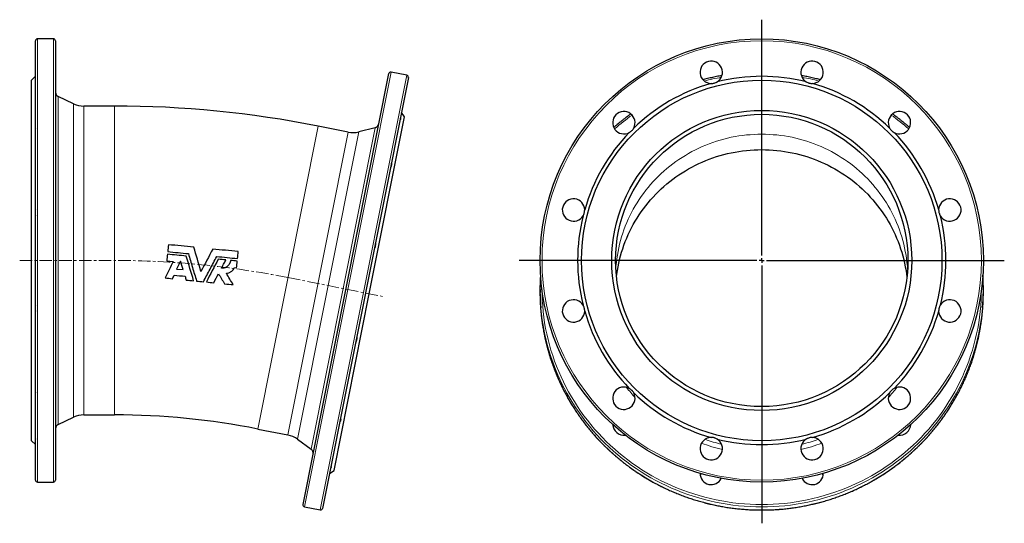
# Model space of a CAD drawing. Header units: millimetres. Extents: x 110 to 1120, y 67 to 1156.
# Tile 3 of 3: x 110 to 1120, y 639 to 1156. Entities that reach past the tile are written whole.
import ezdxf

# ---------------------------------------------------------------- set-up
doc = ezdxf.new("R2010")
doc.units = ezdxf.units.MM
doc.linetypes.add('CENTERX2', pattern=[20.32, 12.7, -2.54, 2.54, -2.54])
doc.layers.add('FORMAT', color=7, linetype='Continuous')

# ---------------------------------------------------------------- blocks, each defined once
blk = doc.blocks.new('SW_CENTERMARKSYMBOL_0')
at = {"layer": 'FORMAT', "color": 0}
for p, q in [((0, 5), (0, 247.1)), ((-5, 0), (-248.8, 0)), ((0, 0), (-2.5, 0)), ((0, 0), (0, 2.5)), ((0, 0), (0, -2.5)), ((0, 0), (2.5, 0)), ((5, 0), (249, 0)), ((0, -5), (0, -269.8))]:
    blk.add_line(p, q, dxfattribs=at)

msp = doc.modelspace()

# ---------------------------------------------------------------- linework, layer by layer
at = {"color": 7, "linetype": 'Continuous', "lineweight": 25}
for p, q in [((126, 683.2), (126, 1134.2)), ((144.5, 1136.2), (128, 1136.2)), ((146.5, 1134.2), (146.5, 908.7)), ((507.1, 1098.9), (490.9, 1102.1)), ((126, 1097.7), (122, 1093.7)), ((122, 908.7), (122, 1093.7)), ((400.6, 658.2), (488.6, 1100.5)), ((508.7, 1096.5), (420.7, 654.2)), ((165, 1069.5), (149.3, 1076.9)), ((207, 1067.2), (175.6, 1067.2)), ((468.6, 874.6), (504.7, 1056)), ((504.7, 1056), (501.5, 1060.7)), ((446.9, 1040.5), (416.1, 1046.6)), ((474.5, 1044.8), (457.7, 1040.7)), ((122, 723.7), (122, 908.7)), ((146.5, 908.7), (146.5, 683.2)), ((260.7, 908.3), (267.4, 907.6)), ((270.8, 899.9), (277.5, 899.3)), ((330.3, 901.4), (332.4, 901.2)), ((432.5, 693.1), (468.6, 874.6)), ((643.9, 878.9), (643.9, 875.7)), ((1098.9, 875.7), (1098.9, 878.9)), ((149.3, 740.5), (165, 747.9)), ((175.6, 750.2), (207, 750.2)), ((354.2, 735.7), (385.1, 729.6)), ((122, 723.7), (126, 719.7)), ((395, 725.2), (408.9, 715)), ((427.8, 690), (432.5, 693.1)), ((128, 681.2), (144.5, 681.2)), ((402.1, 655.8), (418.3, 652.6))]:
    msp.add_line(p, q, dxfattribs=at)
at = {"color": 8, "linetype": 'Continuous', "lineweight": 18}
for p, q in [((128, 1136.2), (128, 681.2)), ((144.5, 908.7), (144.5, 1136.2)), ((490.9, 1102.1), (402.1, 655.8)), ((418.3, 652.6), (507.1, 1098.9)), ((149.3, 1076.9), (149.3, 908.7)), ((165, 908.7), (165, 1069.5)), ((175.6, 1067.2), (175.6, 750.2)), ((207, 1067.2), (207, 750.2)), ((416.1, 1046.6), (354.2, 735.7)), ((408.9, 715), (474.5, 1044.8)), ((385.1, 729.6), (446.9, 1040.5)), ((457.7, 1040.7), (395, 725.2)), ((144.5, 681.2), (144.5, 908.7)), ((149.3, 908.7), (149.3, 740.5)), ((165, 747.9), (165, 908.7))]:
    msp.add_line(p, q, dxfattribs=at)
at = {"color": 8, "linetype": 'Continuous', "lineweight": 18, "flags": 128}
for points in [[(721.6, 899.8), (721.8, 902.7), (722.2, 906.5), (722.6, 910.4), (723.2, 914.2), (723.9, 918), (724.6, 921.7), (725.5, 925.5), (726.5, 929.2), (727.5, 932.9), (728.7, 936.6), (730, 940.3), (731.3, 943.9), (732.8, 947.5), (734.3, 951), (736, 954.5), (737.7, 957.9), (739.5, 961.4), (741.5, 964.7), (743.5, 968), (745.6, 971.3), (747.7, 974.5), (750, 977.6), (752.4, 980.7), (754.8, 983.7), (757.3, 986.7), (759.9, 989.6), (762.6, 992.4), (765.3, 995.2), (768.1, 997.9), (771, 1000.5), (773.9, 1003), (777, 1005.5), (780, 1007.9), (783.2, 1010.2), (786.4, 1012.4), (789.7, 1014.5), (793, 1016.6), (796.4, 1018.6), (799.8, 1020.4), (803.3, 1022.2), (806.8, 1023.9), (810.3, 1025.6), (814, 1027.1), (817.6, 1028.5), (821.3, 1029.8), (825, 1031.1), (828.8, 1032.2), (832.5, 1033.3), (836.3, 1034.2), (840.2, 1035.1), (844, 1035.8), (847.9, 1036.5), (851.8, 1037), (855.7, 1037.5), (859.6, 1037.8), (863.5, 1038.1), (867.4, 1038.2), (871.4, 1038.3), (875.3, 1038.2), (879.2, 1038.1), (883.1, 1037.8), (887, 1037.5), (890.9, 1037), (894.8, 1036.5), (898.7, 1035.8), (902.5, 1035.1), (906.4, 1034.2), (910.2, 1033.3), (914, 1032.2), (917.7, 1031.1), (921.4, 1029.8), (925.1, 1028.5), (928.8, 1027.1), (932.4, 1025.6), (935.9, 1023.9), (939.5, 1022.2), (942.9, 1020.4), (946.4, 1018.6), (949.7, 1016.6), (953.1, 1014.5), (956.3, 1012.4), (959.5, 1010.2), (962.7, 1007.9), (965.8, 1005.5), (968.8, 1003), (971.7, 1000.5), (974.6, 997.9), (977.4, 995.2), (980.2, 992.4), (982.8, 989.6), (985.4, 986.7), (987.9, 983.7), (990.4, 980.7), (992.7, 977.6), (995, 974.5), (997.2, 971.3), (999.3, 968), (1001.3, 964.7), (1003.2, 961.4), (1005, 957.9), (1006.7, 954.5), (1008.4, 951), (1009.9, 947.5), (1011.4, 943.9), (1012.8, 940.3), (1014, 936.6), (1015.2, 932.9), (1016.2, 929.2), (1017.2, 925.5), (1018.1, 921.7), (1018.8, 918), (1019.5, 914.2), (1020.1, 910.4), (1020.5, 906.5), (1020.9, 902.7), (1021.1, 899.8)], [(645.9, 878.6), (645.9, 873.6), (646.2, 867.8), (646.6, 862), (647.1, 856.2), (647.8, 850.5), (648.6, 844.7), (649.6, 839), (650.8, 833.4), (652.1, 827.7), (653.5, 822.1), (655.1, 816.5), (656.9, 811), (658.8, 805.5), (660.8, 800.1), (663, 794.7), (665.4, 789.4), (667.8, 784.1), (670.4, 778.9), (673.2, 773.8), (676.1, 768.8), (679.1, 763.8), (682.2, 758.9), (685.5, 754.1), (688.9, 749.3), (692.5, 744.7), (696.1, 740.2), (699.9, 735.7), (703.8, 731.4), (707.8, 727.1), (711.9, 723), (716.1, 718.9), (720.5, 715), (724.9, 711.2), (729.4, 707.5), (734.1, 703.9), (738.8, 700.4), (743.6, 697.1), (748.5, 693.9), (753.5, 690.8), (758.6, 687.8), (763.8, 685), (769, 682.3), (774.3, 679.7), (779.6, 677.3), (785.1, 675), (790.5, 672.9), (796.1, 670.9), (801.7, 669), (807.3, 667.3), (813, 665.7), (818.7, 664.3), (824.5, 663), (830.3, 661.9), (836.1, 660.9), (841.9, 660.1), (847.8, 659.4), (853.7, 658.9), (859.6, 658.5), (865.5, 658.2), (871.4, 658.2), (877.3, 658.2), (883.2, 658.5), (889, 658.9), (894.9, 659.4), (900.8, 660.1), (906.6, 660.9), (912.5, 661.9), (918.2, 663), (924, 664.3), (929.7, 665.7), (935.4, 667.3), (941, 669), (946.6, 670.9), (952.2, 672.9), (957.7, 675), (963.1, 677.3), (968.4, 679.7), (973.7, 682.3), (979, 685), (984.1, 687.8), (989.2, 690.8), (994.2, 693.9), (999.1, 697.1), (1003.9, 700.4), (1008.6, 703.9), (1013.3, 707.5), (1017.8, 711.2), (1022.2, 715), (1026.6, 718.9), (1030.8, 723), (1034.9, 727.1), (1038.9, 731.4), (1042.8, 735.7), (1046.6, 740.2), (1050.3, 744.7), (1053.8, 749.3), (1057.2, 754.1), (1060.5, 758.9), (1063.6, 763.8), (1066.6, 768.8), (1069.5, 773.8), (1072.3, 778.9), (1074.9, 784.1), (1077.4, 789.4), (1079.7, 794.7), (1081.9, 800.1), (1083.9, 805.5), (1085.8, 811), (1087.6, 816.5), (1089.2, 822.1), (1090.6, 827.7), (1091.9, 833.4), (1093.1, 839), (1094.1, 844.7), (1094.9, 850.5), (1095.6, 856.2), (1096.2, 862), (1096.5, 867.8), (1096.8, 873.6), (1096.9, 878.6)], [(1098.1, 860.2), (1097.6, 855.6), (1096.9, 849.8), (1096.1, 844), (1095, 838.3), (1093.9, 832.6), (1092.6, 826.9), (1091.1, 821.2), (1089.5, 815.6), (1087.7, 810), (1085.8, 804.5), (1083.7, 799), (1081.5, 793.6), (1079.2, 788.2), (1076.7, 782.9), (1074.1, 777.7), (1071.3, 772.5), (1068.4, 767.4), (1065.3, 762.4), (1062.2, 757.4), (1058.8, 752.6), (1055.4, 747.8), (1051.8, 743.1), (1048.2, 738.5), (1044.3, 734), (1040.4, 729.6), (1036.4, 725.4), (1032.2, 721.2), (1028, 717.1), (1023.6, 713.1), (1019.1, 709.3), (1014.5, 705.5), (1009.9, 701.9), (1005.1, 698.4), (1000.2, 695.1), (995.3, 691.8), (990.2, 688.7), (985.1, 685.7), (979.9, 682.9), (974.6, 680.1), (969.3, 677.6), (963.9, 675.1), (958.4, 672.8), (952.9, 670.6), (947.3, 668.6), (941.7, 666.7), (936, 665), (930.2, 663.4), (924.5, 662), (918.7, 660.7), (912.8, 659.6), (906.9, 658.6), (901.1, 657.7), (895.1, 657), (889.2, 656.5), (883.3, 656.1), (877.3, 655.9), (871.4, 655.8), (865.4, 655.9), (859.5, 656.1), (853.5, 656.5), (847.6, 657), (841.7, 657.7), (835.8, 658.6), (829.9, 659.6), (824.1, 660.7), (818.2, 662), (812.5, 663.4), (806.7, 665), (801.1, 666.7), (795.4, 668.6), (789.8, 670.6), (784.3, 672.8), (778.8, 675.1), (773.4, 677.6), (768.1, 680.1), (762.8, 682.9), (757.6, 685.7), (752.5, 688.7), (747.5, 691.8), (742.5, 695.1), (737.6, 698.4), (732.9, 701.9), (728.2, 705.5), (723.6, 709.3), (719.1, 713.1), (714.8, 717.1), (710.5, 721.2), (706.3, 725.4), (702.3, 729.6), (698.4, 734), (694.6, 738.5), (690.9, 743.1), (687.3, 747.8), (683.9, 752.6), (680.6, 757.4), (677.4, 762.4), (674.3, 767.4), (671.4, 772.5), (668.7, 777.7), (666, 782.9), (663.5, 788.2), (661.2, 793.6), (659, 799), (656.9, 804.5), (655, 810), (653.2, 815.6), (651.6, 821.2), (650.1, 826.9), (648.8, 832.6), (647.7, 838.3), (646.7, 844), (645.8, 849.8), (645.1, 855.6), (644.7, 860.2)], [(644.6, 857.1), (645.1, 852.4), (645.8, 846.6), (646.7, 840.8), (647.7, 835.1), (648.8, 829.3), (650.1, 823.6), (651.6, 818), (653.2, 812.4), (655, 806.8), (656.9, 801.2), (659, 795.8), (661.2, 790.3), (663.5, 785), (666, 779.7), (668.7, 774.4), (671.4, 769.3), (674.3, 764.2), (677.4, 759.1), (680.6, 754.2), (683.9, 749.3), (687.3, 744.6), (690.9, 739.9), (694.6, 735.3), (698.4, 730.8), (702.3, 726.4), (706.3, 722.1), (710.5, 718), (714.8, 713.9), (719.1, 709.9), (723.6, 706.1), (728.2, 702.3), (732.9, 698.7), (737.6, 695.2), (742.5, 691.8), (747.5, 688.6), (752.5, 685.5), (757.6, 682.5), (762.8, 679.6), (768.1, 676.9), (773.4, 674.3), (778.8, 671.9), (784.3, 669.6), (789.8, 667.4), (795.4, 665.4), (801.1, 663.5), (806.7, 661.8), (812.5, 660.2), (818.2, 658.8), (824.1, 657.5), (829.9, 656.3), (835.8, 655.3), (841.7, 654.5), (847.6, 653.8), (853.5, 653.3), (859.5, 652.9), (865.4, 652.7), (871.4, 652.6)], [(871.4, 652.6), (877.3, 652.7), (883.3, 652.9), (889.2, 653.3), (895.1, 653.8), (901.1, 654.5), (906.9, 655.3), (912.8, 656.3), (918.7, 657.5), (924.5, 658.8), (930.2, 660.2), (936, 661.8), (941.7, 663.5), (947.3, 665.4), (952.9, 667.4), (958.4, 669.6), (963.9, 671.9), (969.3, 674.3), (974.6, 676.9), (979.9, 679.6), (985.1, 682.5), (990.2, 685.5), (995.3, 688.6), (1000.2, 691.8), (1005.1, 695.2), (1009.9, 698.7), (1014.5, 702.3), (1019.1, 706.1), (1023.6, 709.9), (1028, 713.9), (1032.2, 718), (1036.4, 722.1), (1040.4, 726.4), (1044.3, 730.8), (1048.2, 735.3), (1051.8, 739.9), (1055.4, 744.6), (1058.8, 749.3), (1062.2, 754.2), (1065.3, 759.1), (1068.4, 764.2), (1071.3, 769.3), (1074.1, 774.4), (1076.7, 779.7), (1079.2, 785), (1081.5, 790.3), (1083.7, 795.8), (1085.8, 801.2), (1087.7, 806.8), (1089.5, 812.4), (1091.1, 818), (1092.6, 823.6), (1093.9, 829.3), (1095, 835.1), (1096.1, 840.8), (1096.9, 846.6), (1097.6, 852.4), (1098.1, 857)]]:
    msp.add_lwpolyline(points, dxfattribs=at)
at = {"color": 7, "linetype": 'Continuous', "lineweight": 25, "flags": 128}
msp.add_lwpolyline([(722.3, 891.9), (722.6, 894.5), (723.2, 898.4), (723.9, 902.2), (724.6, 905.9), (725.5, 909.7), (726.5, 913.4), (727.5, 917.1), (728.7, 920.8), (730, 924.4), (731.3, 928.1), (732.8, 931.6), (734.3, 935.2), (736, 938.7), (737.7, 942.1), (739.5, 945.5), (741.5, 948.9), (743.5, 952.2), (745.6, 955.5), (747.7, 958.7), (750, 961.8), (752.4, 964.9), (754.8, 967.9), (757.3, 970.9), (759.9, 973.8), (762.6, 976.6), (765.3, 979.4), (768.1, 982.1), (771, 984.7), (773.9, 987.2), (777, 989.7), (780, 992.1), (783.2, 994.4), (786.4, 996.6), (789.7, 998.7), (793, 1000.8), (796.4, 1002.7), (799.8, 1004.6), (803.3, 1006.4), (806.8, 1008.1), (810.3, 1009.7), (814, 1011.3), (817.6, 1012.7), (821.3, 1014), (825, 1015.3), (828.8, 1016.4), (832.5, 1017.4), (836.3, 1018.4), (840.2, 1019.2), (844, 1020), (847.9, 1020.6), (851.8, 1021.2), (855.7, 1021.7), (859.6, 1022), (863.5, 1022.3), (867.4, 1022.4), (871.4, 1022.5), (875.3, 1022.4), (879.2, 1022.3), (883.1, 1022), (887, 1021.7), (890.9, 1021.2), (894.8, 1020.6), (898.7, 1020), (902.5, 1019.2), (906.4, 1018.4), (910.2, 1017.4), (914, 1016.4), (917.7, 1015.3), (921.4, 1014), (925.1, 1012.7), (928.8, 1011.3), (932.4, 1009.7), (935.9, 1008.1), (939.5, 1006.4), (942.9, 1004.6), (946.4, 1002.7), (949.7, 1000.8), (953.1, 998.7), (956.3, 996.6), (959.5, 994.4), (962.7, 992.1), (965.8, 989.7), (968.8, 987.2), (971.7, 984.7), (974.6, 982.1), (977.4, 979.4), (980.2, 976.6), (982.8, 973.8), (985.4, 970.9), (987.9, 967.9), (990.4, 964.9), (992.7, 961.8), (995, 958.7), (997.2, 955.5), (999.3, 952.2), (1001.3, 948.9), (1003.2, 945.5), (1005, 942.1), (1006.7, 938.7), (1008.4, 935.2), (1009.9, 931.6), (1011.4, 928.1), (1012.8, 924.4), (1014, 920.8), (1015.2, 917.1), (1016.2, 913.4), (1017.2, 909.7), (1018.1, 905.9), (1018.8, 902.2), (1019.5, 898.4), (1020.1, 894.5), (1020.4, 891.9)], dxfattribs=at)
at = {"color": 7, "linetype": 'Continuous', "lineweight": 25}
for radius in [227.5, 185, 154, 150]:
    msp.add_circle((871.4, 908.7), radius, dxfattribs=at)
at = {"color": 8, "linetype": 'Continuous', "lineweight": 18}
msp.add_circle((871.4, 908.7), 225.5, dxfattribs=at)
at = {"color": 7, "linetype": 'Continuous', "lineweight": 25}
for centre, radius, start, end in [((128, 1134.2), 2, 90, 180), ((144.5, 1134.2), 2, 0, 90), ((819.6, 1101.9), 11.5, 301.4702, 268.5298), ((923.1, 1101.9), 11.5, 271.4702, 238.5298), ((490.5, 1100.1), 2, 78.75, 168.75), ((506.7, 1096.9), 2, 348.75, 78.75), ((871.4, 908.7), 189, 75.9885, 104.0115), ((151.5, 1081.4), 5, 180, 245), ((871.4, 908.7), 189, 105.9885, 134.0115), ((871.4, 908.7), 189, 45.9885, 74.0115), ((175.6, 1092.2), 25, 245, 270), ((207, -4.3), 1071.5, 78.75, 90), ((729.9, 1050.1), 11.5, 331.4702, 298.5298), ((1012.8, 1050.1), 11.5, 241.4702, 208.5298), ((473.3, 1049.7), 5, 283.75, 348.75), ((451.8, 1065), 25, 258.75, 283.75), ((871.4, 908.7), 189, 135.9885, 164.0115), ((871.4, 908.7), 189, 15.9885, 44.0115), ((678.2, 960.5), 11.5, 1.4702, 328.5298), ((1064.5, 960.5), 11.5, 211.4702, 178.5298), ((871.4, 908.7), 189, 165.9885, 194.0115), ((871.4, 908.7), 189, 345.9885, 14.0115), ((862.7, 878.9), 218.9, 176.1405, 184.9066), ((880, 878.9), 218.9, 355.0848, 3.8595), ((862.7, 875.7), 218.9, 180.0002, 184.8744), ((880, 875.7), 218.9, 355.0972, 359.9998), ((678.2, 856.9), 11.5, 31.4702, 358.5298), ((1064.5, 856.9), 11.5, 181.4702, 148.5298), ((871.4, 908.7), 189, 195.9885, 224.0115), ((871.4, 908.7), 189, 315.9885, 344.0115), ((729.9, 767.3), 11.5, 61.4702, 28.5298), ((1012.8, 767.3), 11.5, 151.4702, 118.5298), ((871.4, 908.7), 189, 225.9885, 254.0115), ((871.4, 908.7), 189, 285.9885, 314.0115), ((175.6, 725.2), 25, 90, 115), ((207, -4.3), 754.5, 78.75, 90), ((151.5, 736), 5, 115, 180), ((729.9, 740.8), 11.4, 182.5943, 277.1696), ((729.5, 736.6), 11.1, 163.2168, 169.5908), ((1012.9, 740.8), 11.4, 262.8304, 357.4057), ((1013.2, 736.6), 11.1, 10.4092, 16.7832), ((380.2, 705), 25, 53.75, 78.75), ((819.6, 715.5), 11.5, 91.4702, 58.5298), ((871.4, 908.7), 189, 255.9885, 284.0115), ((923.1, 715.5), 11.5, 121.4702, 88.5298), ((406, 710.9), 5, 348.75, 53.75), ((819.6, 690.1), 11.5, 179.5073, 333.8654), ((819.2, 685.9), 11.1, 158.395, 169.5875), ((923.1, 690.1), 11.5, 206.1437, 0.4836), ((923.5, 685.9), 11.1, 10.4136, 21.6039), ((128, 683.2), 2, 180, 270), ((144.5, 683.2), 2, 270, 0), ((402.5, 657.8), 2, 168.75, 258.75), ((418.7, 654.6), 2, 258.75, 348.75)]:
    msp.add_arc(centre, radius, start, end, dxfattribs=at)
at = {"color": 8, "linetype": 'Continuous', "lineweight": 18}
for centre, radius, start, end in [((871.3, 871.3), 229.2, 100.4005, 104.8531), ((871.5, 871.3), 229.2, 75.1469, 79.5995), ((869.2, 875.3), 224.7, 125.6094, 131.4611), ((873.5, 875.3), 224.7, 48.5394, 54.3901), ((868.3, 881), 170, 217.0948, 221.7527), ((874.5, 881), 170, 318.2473, 322.9052), ((871.2, 885.2), 175.2, 249.4118, 256.7576), ((871.2, 885.6), 170.6, 250.1549, 256.0895), ((871.5, 885.2), 175.2, 283.2424, 290.5882), ((871.5, 885.6), 170.6, 283.9102, 289.8454)]:
    msp.add_arc(centre, radius, start, end, dxfattribs=at)
at = {"color": 7, "linetype": 'Continuous', "lineweight": 25}
for points, knots in [([(126, 1092.1), (125.8, 1091.8), (125.7, 1091.5), (125.5, 1091.2), (125.5, 1091.1), (125.5, 1090.9), (125.5, 1090.9), (125.5, 1090.6), (125.5, 1090.5), (125.6, 1090.4), (125.7, 1090.4), (125.8, 1090.4), (125.9, 1090.4), (126, 1090.4)], [0, 0, 0, 0, 0.25, 0.25, 0.375, 0.375, 0.5, 0.5, 0.75, 0.75, 0.875, 0.875, 1, 1, 1, 1]), ([(830.6, 1098.5), (830.1, 1098.4), (828.7, 1098.2), (826.4, 1097.7), (823.7, 1097.2), (821, 1096.6), (818.4, 1096), (815.7, 1095.3), (813.3, 1094.7), (811.8, 1094.3), (811.1, 1094.1)], [0, 0, 0, 0, 0.075068, 0.212253, 0.349438, 0.486623, 0.623807, 0.760991, 0.898175, 1, 1, 1, 1]), ([(819.3, 1090.4), (819.8, 1090.4), (820.4, 1090.4), (821.2, 1090.5), (821.5, 1090.5), (822, 1090.6), (822.3, 1090.7), (823.1, 1090.9), (823.6, 1091.1), (824.4, 1091.4), (824.6, 1091.6), (825.1, 1091.8), (825.4, 1091.9), (825.6, 1092.1)], [0, 0, 0, 0, 0.25, 0.25, 0.375, 0.375, 0.5, 0.5, 0.75, 0.75, 0.875, 0.875, 1, 1, 1, 1]), ([(931.6, 1094.1), (931, 1094.3), (929.5, 1094.7), (927.2, 1095.3), (924.5, 1095.9), (921.8, 1096.6), (919.2, 1097.1), (916.5, 1097.7), (914.2, 1098.1), (912.7, 1098.4), (912.1, 1098.5)], [0, 0, 0, 0, 0.093011, 0.230095, 0.36718, 0.504265, 0.641349, 0.778435, 0.91552, 1, 1, 1, 1]), ([(917.1, 1092.1), (917.6, 1091.8), (918.1, 1091.5), (918.8, 1091.2), (919.1, 1091.1), (919.6, 1090.9), (919.9, 1090.9), (920.7, 1090.6), (921.2, 1090.5), (922, 1090.4), (922.3, 1090.4), (922.9, 1090.4), (923.1, 1090.4), (923.4, 1090.4)], [0, 0, 0, 0, 0.25, 0.25, 0.375, 0.375, 0.5, 0.5, 0.75, 0.75, 0.875, 0.875, 1, 1, 1, 1]), ([(500.4, 1055.2), (500.5, 1054.9), (500.6, 1054.6), (500.7, 1054.3), (500.7, 1054.2), (500.7, 1054), (500.7, 1053.9), (500.6, 1053.7), (500.6, 1053.6), (500.4, 1053.5), (500.4, 1053.5), (500.3, 1053.5), (500.2, 1053.5), (500.1, 1053.5)], [0, 0, 0, 0, 0.25, 0.25, 0.375, 0.375, 0.5, 0.5, 0.75, 0.75, 0.875, 0.875, 1, 1, 1, 1]), ([(737.1, 1059.1), (737, 1059.1), (736.2, 1058.5), (734.7, 1057.4), (732.6, 1055.8), (730.4, 1054.1), (728.3, 1052.4), (726.1, 1050.7), (724, 1049), (722, 1047.3), (720.5, 1046), (719.7, 1045.3), (719.6, 1045.2)], [0, 0, 0, 0, 0.008567, 0.129919, 0.25127, 0.372622, 0.493973, 0.615324, 0.736674, 0.858024, 0.979374, 1, 1, 1, 1]), ([(1023.1, 1045.2), (1023.1, 1045.2), (1022.3, 1045.9), (1020.9, 1047.1), (1018.8, 1048.9), (1016.7, 1050.6), (1014.6, 1052.3), (1012.5, 1054), (1010.3, 1055.7), (1008.1, 1057.3), (1006.6, 1058.4), (1005.7, 1059), (1005.6, 1059.1)], [0, 0, 0, 0, 0.0122872, 0.1336419, 0.2549968, 0.3763522, 0.4977079, 0.6190639, 0.7404203, 0.8617771, 0.9831342, 1, 1, 1, 1]), ([(126, 1044.6), (125.8, 1044.2), (125.7, 1043.7), (125.5, 1043), (125.5, 1042.8), (125.5, 1042.4), (125.5, 1042.2), (125.5, 1041.6), (125.5, 1041.2), (125.6, 1040.7), (125.7, 1040.6), (125.8, 1040.3), (125.9, 1040.1), (126, 1040)], [0, 0, 0, 0, 0.25, 0.25, 0.375, 0.375, 0.5, 0.5, 0.75, 0.75, 0.875, 0.875, 1, 1, 1, 1]), ([(735.4, 1040), (735.9, 1040.3), (736.4, 1040.6), (737, 1041.1), (737.2, 1041.2), (737.7, 1041.6), (737.9, 1041.8), (738.5, 1042.4), (738.8, 1042.8), (739.3, 1043.5), (739.5, 1043.7), (739.8, 1044.2), (739.9, 1044.4), (740, 1044.6)], [0, 0, 0, 0, 0.25, 0.25, 0.375, 0.375, 0.5, 0.5, 0.75, 0.75, 0.875, 0.875, 1, 1, 1, 1]), ([(1002.7, 1044.6), (1002.9, 1044.2), (1003.2, 1043.7), (1003.7, 1043), (1003.9, 1042.8), (1004.3, 1042.4), (1004.4, 1042.2), (1005, 1041.6), (1005.5, 1041.2), (1006.1, 1040.7), (1006.4, 1040.6), (1006.8, 1040.3), (1007, 1040.1), (1007.3, 1040)], [0, 0, 0, 0, 0.25, 0.25, 0.375, 0.375, 0.5, 0.5, 0.75, 0.75, 0.875, 0.875, 1, 1, 1, 1]), ([(491.2, 1008.7), (491.2, 1008.4), (491.2, 1008.2), (491.3, 1007.7), (491.3, 1007.5), (491.3, 1006.8), (491.2, 1006.4), (491.1, 1005.8), (491.1, 1005.6), (491, 1005.2), (490.9, 1005.1), (490.7, 1004.6), (490.5, 1004.4), (490.3, 1004.1)], [0, 0, 0, 0, 0.125, 0.125, 0.25, 0.25, 0.5, 0.5, 0.625, 0.625, 0.75, 0.75, 1, 1, 1, 1]), ([(126, 960.8), (125.8, 960.2), (125.7, 959.7), (125.5, 958.9), (125.5, 958.6), (125.5, 958), (125.5, 957.8), (125.5, 957), (125.5, 956.4), (125.6, 955.7), (125.7, 955.4), (125.8, 954.9), (125.9, 954.7), (126, 954.5)], [0, 0, 0, 0, 0.25, 0.25, 0.375, 0.375, 0.5, 0.5, 0.75, 0.75, 0.875, 0.875, 1, 1, 1, 1]), ([(688, 954.5), (688.3, 954.9), (688.5, 955.4), (688.8, 956.2), (688.9, 956.4), (689.1, 956.9), (689.2, 957.2), (689.4, 958), (689.5, 958.6), (689.6, 959.4), (689.6, 959.7), (689.7, 960.2), (689.7, 960.5), (689.7, 960.8)], [0, 0, 0, 0, 0.25, 0.25, 0.375, 0.375, 0.5, 0.5, 0.75, 0.75, 0.875, 0.875, 1, 1, 1, 1]), ([(1053, 960.8), (1053, 960.2), (1053.1, 959.7), (1053.2, 958.9), (1053.2, 958.6), (1053.3, 958), (1053.4, 957.8), (1053.6, 957), (1053.8, 956.4), (1054.1, 955.7), (1054.2, 955.4), (1054.5, 954.9), (1054.6, 954.7), (1054.7, 954.5)], [0, 0, 0, 0, 0.25, 0.25, 0.375, 0.375, 0.5, 0.5, 0.75, 0.75, 0.875, 0.875, 1, 1, 1, 1]), ([(474.8, 926.4), (474.9, 925.8), (474.9, 925.3), (474.9, 924.4), (474.8, 924.2), (474.8, 923.6), (474.7, 923.1), (474.6, 922.6), (474.4, 922.1), (474.3, 921.8), (474.1, 921.1), (473.8, 920.6), (473.6, 920.2)], [0, 0, 0, 0, 0.25, 0.25, 0.375, 0.375, 0.5, 0.625, 0.625, 0.75, 0.75, 1, 1, 1, 1]), ([(282.9, 915.7), (284.3, 911), (285.7, 906.3), (288.5, 897), (289.9, 892.3), (291.3, 887.6)], [0, 0, 0, 0, 0.5, 0.5, 1, 1, 1, 1]), ([(298.4, 886.9), (300.7, 891.2), (303, 895.5), (307.5, 904.2), (309.8, 908.5), (312.1, 912.8)], [0, 0, 0, 0, 0.5, 0.5, 1, 1, 1, 1]), ([(326.2, 908.7), (326.2, 908.1), (326.1, 907.6), (325.8, 906.7), (325.7, 906.5), (325.5, 906), (325.4, 905.7), (325, 904.9), (324.7, 904.5), (324, 903.6), (323.6, 903.1), (322.7, 902.4), (322.2, 902.1), (321.5, 901.7), (321.2, 901.5), (320.7, 901.3), (320.5, 901.2), (319.6, 900.9), (319.1, 900.8), (318, 900.7), (317.4, 900.6), (316.8, 900.7)], [0, 0, 0, 0, 0.125, 0.125, 0.1875, 0.1875, 0.25, 0.25, 0.375, 0.375, 0.5, 0.5, 0.625, 0.625, 0.6875, 0.6875, 0.75, 0.75, 0.875, 0.875, 1, 1, 1, 1]), ([(321.9, 895.5), (322.8, 895.6), (323.6, 895.8), (324.9, 896.3), (325.3, 896.5), (326.1, 896.9), (326.5, 897.1), (327.2, 897.6), (327.6, 897.9), (328.2, 898.5), (328.6, 898.8), (329.4, 899.8), (329.9, 900.6), (330.3, 901.4)], [0, 0, 0, 0, 0.25, 0.25, 0.375, 0.375, 0.5, 0.5, 0.625, 0.625, 0.75, 0.75, 1, 1, 1, 1]), ([(126, 862.9), (125.8, 862.5), (125.7, 862), (125.5, 861.2), (125.5, 861), (125.5, 860.5), (125.5, 860.2), (125.5, 859.4), (125.5, 858.8), (125.6, 858), (125.7, 857.7), (125.8, 857.2), (125.9, 856.9), (126, 856.6)], [0, 0, 0, 0, 0.25, 0.25, 0.375, 0.375, 0.5, 0.5, 0.75, 0.75, 0.875, 0.875, 1, 1, 1, 1]), ([(689.7, 856.6), (689.7, 857.2), (689.7, 857.7), (689.6, 858.5), (689.5, 858.8), (689.4, 859.4), (689.4, 859.6), (689.1, 860.5), (689, 861), (688.6, 861.7), (688.5, 862), (688.3, 862.5), (688.1, 862.7), (688, 862.9)], [0, 0, 0, 0, 0.25, 0.25, 0.375, 0.375, 0.5, 0.5, 0.75, 0.75, 0.875, 0.875, 1, 1, 1, 1]), ([(1054.7, 862.9), (1054.5, 862.5), (1054.2, 862), (1053.9, 861.2), (1053.8, 861), (1053.6, 860.5), (1053.5, 860.2), (1053.3, 859.4), (1053.2, 858.8), (1053.1, 858), (1053.1, 857.7), (1053, 857.2), (1053, 856.9), (1053, 856.6)], [0, 0, 0, 0, 0.25, 0.25, 0.375, 0.375, 0.5, 0.5, 0.75, 0.75, 0.875, 0.875, 1, 1, 1, 1]), ([(644.6, 857.1), (644.7, 856.2), (644.9, 854.5), (645.2, 851.8), (645.5, 849.1), (645.8, 846.4), (646.2, 843.8), (646.6, 841.1), (647, 838.5), (647.5, 835.8), (648, 833.2), (648.6, 830.6), (649.1, 827.9), (649.7, 825.3), (650.4, 822.7), (651, 820.1), (651.7, 817.5), (652.5, 814.9), (653.2, 812.3), (654, 809.8), (654.8, 807.2), (655.7, 804.7), (656.6, 802.1), (657.5, 799.6), (658.5, 797.1), (659.4, 794.6), (660.4, 792.1), (661.5, 789.6), (662.6, 787.1), (663.7, 784.6), (664.8, 782.2), (666, 779.8), (667.1, 777.4), (668.4, 775), (669.6, 772.6), (670.9, 770.2), (672.2, 767.8), (673.5, 765.5), (674.9, 763.2), (676.3, 760.8), (677.7, 758.6), (679.2, 756.3), (680.7, 754), (682.2, 751.8), (683.7, 749.6), (685.3, 747.3), (686.9, 745.2), (688.5, 743), (690.1, 740.8), (691.8, 738.7), (693.5, 736.6), (695.2, 734.5), (696.9, 732.4), (698.7, 730.4), (700.5, 728.4), (702.3, 726.4), (704.2, 724.4), (706, 722.4), (707.9, 720.5), (709.8, 718.6), (711.8, 716.7), (713.7, 714.8), (715.7, 712.9), (717.7, 711.1), (719.8, 709.3), (721.8, 707.5), (723.9, 705.8), (726, 704.1), (728.1, 702.4), (730.2, 700.7), (732.4, 699), (734.6, 697.4), (736.8, 695.8), (739, 694.2), (741.2, 692.7), (743.5, 691.1), (745.8, 689.6), (748.1, 688.2), (750.4, 686.7), (752.7, 685.3), (755, 683.9), (757.4, 682.6), (759.8, 681.2), (762.2, 679.9), (764.6, 678.7), (767, 677.4), (769.4, 676.2), (771.9, 675), (774.4, 673.9), (776.9, 672.7), (779.4, 671.6), (781.9, 670.6), (784.4, 669.5), (786.9, 668.5), (789.5, 667.5), (792, 666.6), (794.6, 665.6), (797.2, 664.8), (799.8, 663.9), (802.4, 663.1), (805, 662.3), (807.6, 661.5), (810.3, 660.8), (812.9, 660.1), (815.5, 659.4), (818.2, 658.7), (820.9, 658.1), (823.5, 657.5), (826.2, 657), (828.9, 656.5), (831.6, 656), (834.3, 655.5), (837, 655.1), (839.7, 654.7), (842.4, 654.4), (845.1, 654), (847.9, 653.8), (850.6, 653.5), (853.3, 653.3), (856, 653.1), (858.8, 652.9), (861.5, 652.8), (864.3, 652.7), (867, 652.6), (869.4, 652.6), (870.8, 652.6), (871.4, 652.6)], [0, 0, 0, 0, 0.008089, 0.016179, 0.024269, 0.032359, 0.040448, 0.048538, 0.056628, 0.064718, 0.072808, 0.080898, 0.088988, 0.097078, 0.105167, 0.113257, 0.121347, 0.129437, 0.137527, 0.145617, 0.153707, 0.161797, 0.169887, 0.177977, 0.186067, 0.194157, 0.202247, 0.210338, 0.218428, 0.226518, 0.234608, 0.242698, 0.250788, 0.258879, 0.266969, 0.275059, 0.283149, 0.29124, 0.29933, 0.30742, 0.315511, 0.323601, 0.331692, 0.339782, 0.347872, 0.355963, 0.364053, 0.372144, 0.380235, 0.388325, 0.396416, 0.404506, 0.412597, 0.420688, 0.428778, 0.436869, 0.44496, 0.453051, 0.461142, 0.469232, 0.477323, 0.485414, 0.493505, 0.501596, 0.509687, 0.517778, 0.525869, 0.53396, 0.542051, 0.550142, 0.558233, 0.566324, 0.574415, 0.582507, 0.590598, 0.598689, 0.60678, 0.614871, 0.622963, 0.631054, 0.639145, 0.647237, 0.655328, 0.663419, 0.671511, 0.679602, 0.687694, 0.695785, 0.703877, 0.711968, 0.72006, 0.728151, 0.736243, 0.744334, 0.752426, 0.760517, 0.768609, 0.776701, 0.784792, 0.792884, 0.800975, 0.809067, 0.817159, 0.825251, 0.833342, 0.841434, 0.849526, 0.857617, 0.865709, 0.873801, 0.881893, 0.889984, 0.898076, 0.906168, 0.91426, 0.922352, 0.930443, 0.938535, 0.946627, 0.954719, 0.962811, 0.970903, 0.978994, 0.987086, 0.995178, 1, 1, 1, 1]), ([(871.4, 652.6), (871.8, 652.6), (873.2, 652.6), (875.5, 652.6), (878.3, 652.7), (881, 652.8), (883.7, 652.9), (886.5, 653.1), (889.2, 653.2), (891.9, 653.5), (894.7, 653.7), (897.4, 654), (900.1, 654.3), (902.8, 654.7), (905.5, 655.1), (908.2, 655.5), (910.9, 656), (913.6, 656.4), (916.3, 657), (919, 657.5), (921.7, 658.1), (924.3, 658.7), (927, 659.3), (929.6, 660), (932.3, 660.7), (934.9, 661.4), (937.5, 662.2), (940.2, 663), (942.8, 663.8), (945.4, 664.7), (947.9, 665.6), (950.5, 666.5), (953.1, 667.5), (955.6, 668.4), (958.2, 669.4), (960.7, 670.5), (963.2, 671.5), (965.7, 672.6), (968.2, 673.8), (970.6, 674.9), (973.1, 676.1), (975.5, 677.3), (978, 678.6), (980.4, 679.9), (982.8, 681.2), (985.2, 682.5), (987.5, 683.8), (989.9, 685.2), (992.2, 686.6), (994.5, 688.1), (996.8, 689.5), (999.1, 691), (1001.3, 692.6), (1003.6, 694.1), (1005.8, 695.7), (1008, 697.3), (1010.2, 698.9), (1012.3, 700.6), (1014.5, 702.2), (1016.6, 703.9), (1018.7, 705.7), (1020.8, 707.4), (1022.8, 709.2), (1024.8, 711), (1026.8, 712.8), (1028.8, 714.7), (1030.8, 716.5), (1032.7, 718.4), (1034.7, 720.3), (1036.6, 722.3), (1038.4, 724.2), (1040.3, 726.2), (1042.1, 728.2), (1043.9, 730.3), (1045.7, 732.3), (1047.4, 734.4), (1049.1, 736.5), (1050.8, 738.6), (1052.5, 740.7), (1054.1, 742.8), (1055.8, 745), (1057.3, 747.2), (1058.9, 749.4), (1060.4, 751.6), (1062, 753.9), (1063.4, 756.1), (1064.9, 758.4), (1066.3, 760.7), (1067.7, 763), (1069.1, 765.3), (1070.4, 767.7), (1071.7, 770), (1073, 772.4), (1074.3, 774.8), (1075.5, 777.2), (1076.7, 779.6), (1077.8, 782), (1079, 784.5), (1080.1, 786.9), (1081.2, 789.4), (1082.2, 791.9), (1083.2, 794.4), (1084.2, 796.9), (1085.1, 799.4), (1086.1, 801.9), (1087, 804.5), (1087.8, 807), (1088.6, 809.6), (1089.4, 812.2), (1090.2, 814.7), (1090.9, 817.3), (1091.6, 819.9), (1092.3, 822.5), (1092.9, 825.1), (1093.5, 827.8), (1094.1, 830.4), (1094.7, 833), (1095.2, 835.7), (1095.6, 838.3), (1096.1, 841), (1096.5, 843.6), (1096.9, 846.3), (1097.2, 848.9), (1097.5, 851.6), (1097.8, 854.3), (1098, 856.1), (1098.1, 857), (1098.1, 857)], [0, 0, 0, 0, 0.004278, 0.012372, 0.020467, 0.028561, 0.036656, 0.04475, 0.052845, 0.060939, 0.069034, 0.077128, 0.085223, 0.093317, 0.101412, 0.109506, 0.117601, 0.125695, 0.133789, 0.141884, 0.149978, 0.158073, 0.166167, 0.174261, 0.182356, 0.19045, 0.198545, 0.206639, 0.214733, 0.222828, 0.230922, 0.239016, 0.24711, 0.255205, 0.263299, 0.271393, 0.279487, 0.287582, 0.295676, 0.30377, 0.311864, 0.319958, 0.328052, 0.336147, 0.344241, 0.352335, 0.360429, 0.368523, 0.376617, 0.384711, 0.392805, 0.400899, 0.408993, 0.417087, 0.42518, 0.433274, 0.441368, 0.449462, 0.457556, 0.465649, 0.473743, 0.481837, 0.489931, 0.498024, 0.506118, 0.514212, 0.522305, 0.530399, 0.538492, 0.546586, 0.554679, 0.562773, 0.570866, 0.57896, 0.587053, 0.595147, 0.60324, 0.611333, 0.619427, 0.62752, 0.635613, 0.643706, 0.6518, 0.659893, 0.667986, 0.676079, 0.684172, 0.692265, 0.700358, 0.708451, 0.716544, 0.724637, 0.73273, 0.740823, 0.748916, 0.757009, 0.765102, 0.773195, 0.781288, 0.789381, 0.797474, 0.805566, 0.813659, 0.821752, 0.829845, 0.837937, 0.84603, 0.854123, 0.862215, 0.870308, 0.878401, 0.886493, 0.894586, 0.902678, 0.910771, 0.918864, 0.926956, 0.935049, 0.943141, 0.951234, 0.959326, 0.967419, 0.975511, 0.983604, 0.991696, 0.999789, 1, 1, 1, 1]), ([(455.7, 830.5), (455.8, 830), (455.8, 829.5), (455.8, 828.7), (455.8, 828.4), (455.7, 827.9), (455.7, 827.7), (455.5, 826.9), (455.4, 826.3), (455.1, 825.6), (455, 825.3), (454.8, 824.8), (454.6, 824.5), (454.5, 824.3)], [0, 0, 0, 0, 0.25, 0.25, 0.375, 0.375, 0.5, 0.5, 0.75, 0.75, 0.875, 0.875, 1, 1, 1, 1]), ([(126, 777.4), (125.8, 777.1), (125.7, 776.8), (125.5, 776.3), (125.5, 776.2), (125.5, 775.8), (125.5, 775.6), (125.5, 775), (125.5, 774.6), (125.6, 773.9), (125.7, 773.7), (125.8, 773.2), (125.9, 773), (126, 772.8)], [0, 0, 0, 0, 0.25, 0.25, 0.375, 0.375, 0.5, 0.5, 0.75, 0.75, 0.875, 0.875, 1, 1, 1, 1]), ([(740, 772.8), (739.8, 773.2), (739.5, 773.7), (739, 774.4), (738.8, 774.6), (738.5, 775), (738.3, 775.2), (737.7, 775.8), (737.3, 776.2), (736.6, 776.7), (736.4, 776.8), (735.9, 777.1), (735.7, 777.3), (735.4, 777.4)], [0, 0, 0, 0, 0.25, 0.25, 0.375, 0.375, 0.5, 0.5, 0.75, 0.75, 0.875, 0.875, 1, 1, 1, 1]), ([(1007.3, 777.4), (1006.8, 777.1), (1006.4, 776.8), (1005.7, 776.3), (1005.5, 776.2), (1005.1, 775.8), (1004.8, 775.6), (1004.3, 775), (1003.9, 774.6), (1003.4, 773.9), (1003.2, 773.7), (1002.9, 773.2), (1002.8, 773), (1002.7, 772.8)], [0, 0, 0, 0, 0.25, 0.25, 0.375, 0.375, 0.5, 0.5, 0.75, 0.75, 0.875, 0.875, 1, 1, 1, 1]), ([(439, 746.5), (439.1, 746.4), (439.1, 746.3), (439.2, 745.9), (439.2, 745.8), (439.3, 745.3), (439.2, 744.9), (439.1, 744.1), (439, 743.7), (438.6, 742.9), (438.4, 742.5), (438.1, 742)], [0, 0, 0, 0, 0.125, 0.125, 0.25, 0.25, 0.5, 0.5, 0.75, 0.75, 1, 1, 1, 1]), ([(126, 727), (125.8, 727), (125.7, 727), (125.5, 726.9), (125.5, 726.9), (125.5, 726.8), (125.5, 726.7), (125.5, 726.5), (125.5, 726.3), (125.6, 726), (125.7, 725.9), (125.8, 725.6), (125.9, 725.5), (126, 725.3)], [0, 0, 0, 0, 0.25, 0.25, 0.375, 0.375, 0.5, 0.5, 0.75, 0.75, 0.875, 0.875, 1, 1, 1, 1]), ([(825.6, 725.3), (825.1, 725.6), (824.7, 725.9), (823.9, 726.2), (823.6, 726.3), (823.1, 726.5), (822.8, 726.6), (822, 726.8), (821.5, 726.9), (820.7, 727), (820.4, 727), (819.8, 727), (819.6, 727), (819.3, 727)], [0, 0, 0, 0, 0.25, 0.25, 0.375, 0.375, 0.5, 0.5, 0.75, 0.75, 0.875, 0.875, 1, 1, 1, 1]), ([(923.4, 727), (922.9, 727), (922.3, 727), (921.5, 726.9), (921.2, 726.9), (920.7, 726.8), (920.4, 726.7), (919.6, 726.5), (919.1, 726.3), (918.3, 726), (918.1, 725.9), (917.6, 725.6), (917.3, 725.5), (917.1, 725.3)], [0, 0, 0, 0, 0.25, 0.25, 0.375, 0.375, 0.5, 0.5, 0.75, 0.75, 0.875, 0.875, 1, 1, 1, 1]), ([(429.2, 697.1), (429.4, 697.1), (429.5, 697.1), (429.6, 697), (429.6, 696.9), (429.7, 696.8), (429.6, 696.7), (429.6, 696.5), (429.5, 696.4), (429.3, 696), (429.1, 695.7), (428.9, 695.5)], [0, 0, 0, 0, 0.25, 0.25, 0.375, 0.375, 0.5, 0.5, 0.75, 0.75, 1, 1, 1, 1])]:
    msp.add_open_spline(points, degree=3, knots=knots, dxfattribs=at)
for points in [[(262.4, 924.9), (262.1, 922.5), (261.9, 920.2), (261.7, 917.8)], [(288.5, 922.3), (279.8, 923.2), (271.1, 924), (262.4, 924.9)], [(295.8, 897.5), (293.4, 905.8), (290.9, 914.1), (288.5, 922.3)], [(307.9, 920.4), (303.9, 912.8), (299.9, 905.1), (295.8, 897.5)], [(334, 917.8), (325.3, 918.7), (316.6, 919.5), (307.9, 920.4)], [(261.4, 915.1), (261.2, 912.8), (261, 910.5), (260.7, 908.3)], [(280.8, 913.2), (274.3, 913.8), (267.9, 914.4), (261.4, 915.1)], [(261.7, 917.8), (268.8, 917.1), (275.8, 916.4), (282.9, 915.7)], [(288.3, 887.9), (285.8, 896.3), (283.3, 904.7), (280.8, 913.2)], [(313.6, 909.9), (309.5, 902.1), (305.4, 894.4), (301.4, 886.6)], [(312.1, 912.8), (319.2, 912.1), (326.2, 911.4), (333.3, 910.7)], [(321.3, 909.2), (318.7, 909.4), (316.2, 909.7), (313.6, 909.9)], [(333.3, 910.7), (333.6, 913.1), (333.8, 915.5), (334, 917.8)], [(267.4, 907.6), (264.6, 902), (261.8, 896.4), (259, 890.8)], [(274.9, 908.1), (273.5, 905.4), (272.2, 902.7), (270.8, 899.9)], [(277.5, 899.3), (276.6, 902.2), (275.8, 905.2), (274.9, 908.1)], [(316.8, 900.7), (318.3, 903.5), (319.8, 906.3), (321.3, 909.2)], [(333.1, 908), (330.8, 908.2), (328.5, 908.5), (326.2, 908.7)], [(332.4, 901.2), (332.6, 903.5), (332.8, 905.7), (333.1, 908)], [(259, 890.8), (261.5, 890.5), (264.1, 890.3), (266.6, 890)], [(266.6, 890), (267.2, 891.2), (267.8, 892.4), (268.4, 893.6)], [(268.4, 893.6), (272.1, 893.3), (275.8, 892.9), (279.5, 892.5)], [(279.5, 892.5), (279.9, 891.2), (280.3, 889.9), (280.7, 888.6)], [(309, 885.8), (310.6, 888.9), (312.2, 892), (313.8, 895)], [(313.8, 895), (315.9, 891.6), (318, 888.2), (320.1, 884.7)], [(329, 883.9), (326.6, 887.7), (324.2, 891.6), (321.9, 895.5)], [(280.7, 888.6), (283.2, 888.4), (285.8, 888.1), (288.3, 887.9)], [(291.3, 887.6), (293.6, 887.4), (296, 887.1), (298.4, 886.9)], [(301.4, 886.6), (303.9, 886.3), (306.5, 886.1), (309, 885.8)], [(320.1, 884.7), (323, 884.5), (326, 884.2), (329, 883.9)]]:
    msp.add_open_spline(points, degree=3, dxfattribs=at)
at = {"layer": 'FORMAT', "linetype": 'CENTERX2', "lineweight": 18}
for p, q in [((109.8, 908.7), (207, 908.7)), ((385.1, 891.2), (484.3, 871.4))]:
    msp.add_line(p, q, dxfattribs=at)
msp.add_arc((207, -4.3), 913, 78.75, 90, dxfattribs=at)

# ---------------------------------------------------------------- block references
at = {"layer": 'FORMAT'}
msp.add_blockref('SW_CENTERMARKSYMBOL_0', (871.4, 908.7), dxfattribs=at)

doc.saveas('drawing.dxf')
